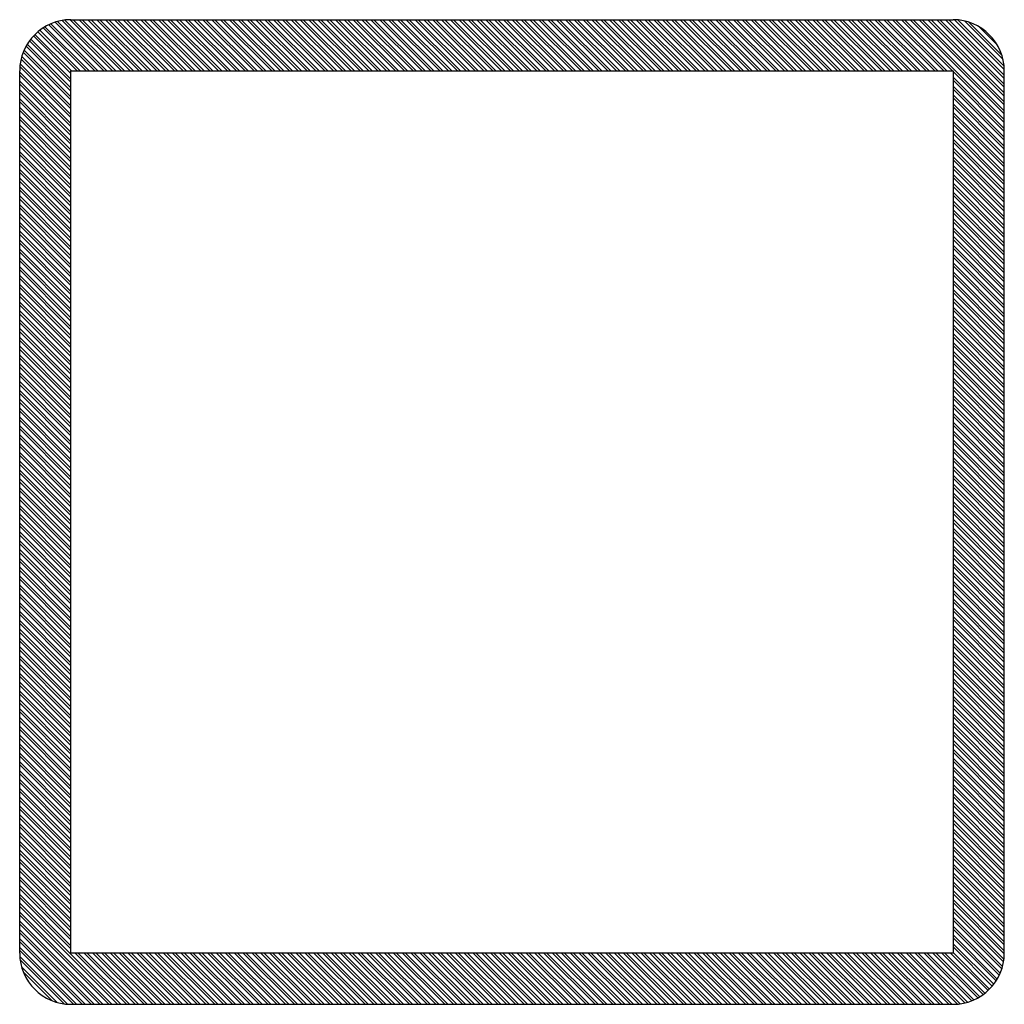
# Model space of a CAD drawing. Header units: metres. Extents: x -0.125 to 0.125, y -0.125 to 0.125.
import ezdxf

# ---------------------------------------------------------------- set-up
doc = ezdxf.new("R2010")
doc.units = ezdxf.units.M
doc.header["$LTSCALE"] = 0.0005
doc.layers.add('PILARES EM PLANTA$0$ARQ_CINZA 02', color=59, linetype='Continuous', lineweight=9)

msp = doc.modelspace()

# ---------------------------------------------------------------- hatches: boundary and pattern name
at = {"layer": 'PILARES EM PLANTA$0$ARQ_CINZA 02'}
h = msp.add_hatch(dxfattribs=at)
h.set_pattern_fill('STEEL', color=256, scale=0.0005, angle=90, style=0)
h.set_pattern_definition([(135, (112.7394094, -144.0242317), (-0.001122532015, -0.001122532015), []), (135, (112.7386156, -144.0242317), (-0.001122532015, -0.001122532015), [])])
h.paths.add_polyline_path([(0.112, 0.125), (-0.112, 0.125, 0.414214), (-0.125, 0.112), (-0.125, -0.112, 0.414214), (-0.112, -0.125), (0.112, -0.125, 0.414214), (0.125, -0.112), (0.125, 0.112, 0.414214)])
h.paths.add_polyline_path([(0.112, 0.112), (0.112, -0.112), (-0.112, -0.112), (-0.112, 0.112)], flags=16)

# ---------------------------------------------------------------- linework, layer by layer
for p, q in [((-0.112, 0.125), (0.112, 0.125)), ((-0.125, -0.112), (-0.125, 0.112)), ((0.125, -0.112), (0.125, 0.112)), ((-0.112, -0.125), (0.112, -0.125))]:
    msp.add_line(p, q)
msp.add_lwpolyline([(-0.112, -0.112), (-0.112, 0.112), (0.112, 0.112), (0.112, -0.112), (-0.112, -0.112)])
for centre, start, end in [((-0.112, 0.112), 90, 180), ((0.112, 0.112), 0, 90), ((-0.112, -0.112), 180, 270), ((0.112, -0.112), 270, 0)]:
    msp.add_arc(centre, 0.013, start, end)

doc.saveas('drawing.dxf')
